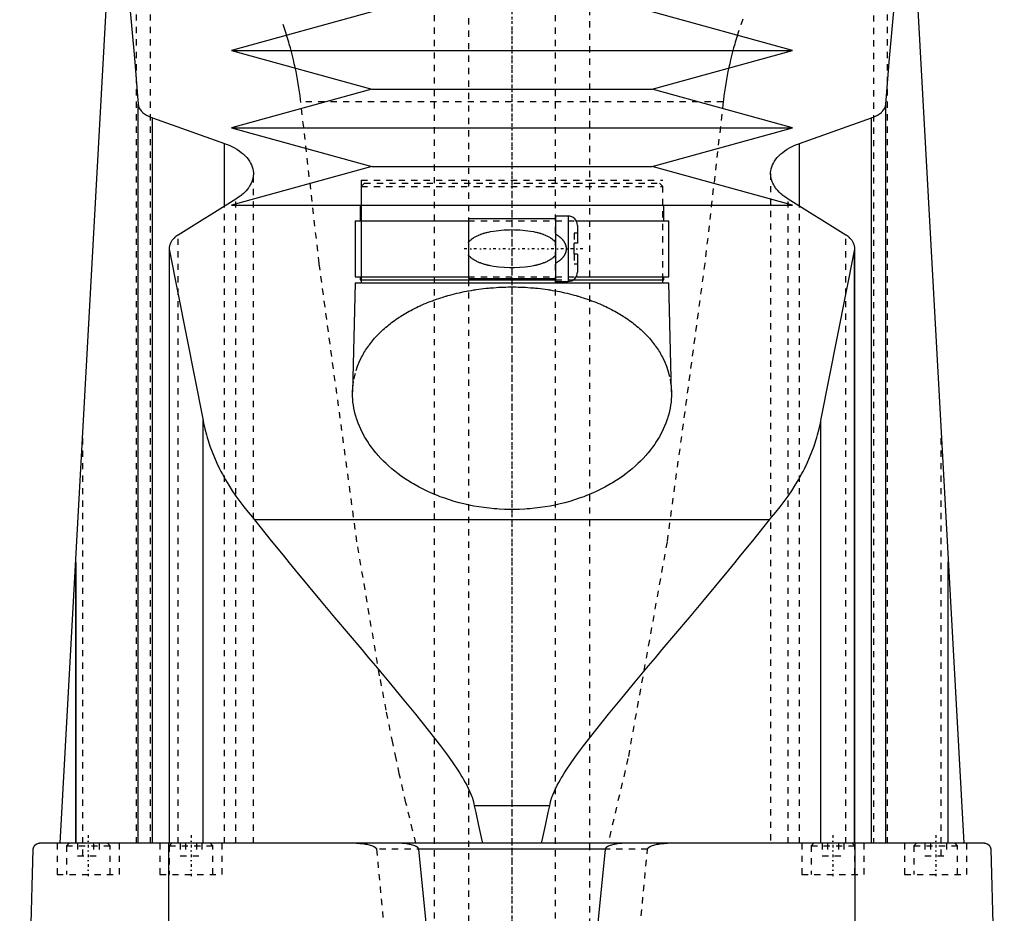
# Model space of a CAD drawing. Extents: x -120 to 120, y -1 to 900.
# Tile 8 of 11: x -79 to 79, y 558 to 702. Entities that reach past the tile are written whole.
import ezdxf

# ---------------------------------------------------------------- set-up
doc = ezdxf.new("R2010")
doc.units = 0
doc.linetypes.add('CENTER', pattern=[1.5, 0.45, -0.5, 0.05, -0.5])
doc.linetypes.add('DASHED', pattern=[2, 1, -1])
for name, color, linetype in [('AM_0', 7, 'CONTINUOUS'), ('AM_3', 7, 'DASHED'), ('AM_7', 7, 'CENTER')]:
    doc.layers.add(name, color=color, linetype=linetype)

msp = doc.modelspace()

# ---------------------------------------------------------------- linework, layer by layer
at = {"layer": 'AM_0', "color": 7, "linetype": 'CONTINUOUS'}
for p, q in [((-72.48, 569.6), (-61.98, 760.16)), ((61.98, 760.16), (72.48, 569.6)), ((-22.5, 703), (-45, 696.8)), ((45, 696.8), (22.5, 703)), ((-45, 696.8), (-22.5, 690.6)), ((-45, 696.8), (45, 696.8)), ((22.5, 690.6), (45, 696.8)), ((-22.5, 690.6), (-45, 684.4)), ((-22.5, 690.6), (22.5, 690.6)), ((45, 684.4), (22.5, 690.6)), ((-60, 569.6), (-60, 688.17)), ((60, 569.6), (60, 688.17)), ((-57.68, 569.6), (-57.68, 685.98)), ((-57.68, 685.98), (-46.13, 681.89)), ((46.13, 681.89), (57.68, 685.98)), ((57.68, 569.6), (57.68, 685.98)), ((-45, 684.4), (-22.5, 678.2)), ((-45, 684.4), (45, 684.4)), ((22.5, 678.2), (45, 684.4)), ((-46.13, 671.85), (-46.13, 681.89)), ((46.13, 671.85), (46.13, 681.89)), ((-22.5, 678.2), (-45, 672)), ((-22.5, 678.2), (22.5, 678.2)), ((45, 672), (22.5, 678.2)), ((-44.32, 672.97), (-53.59, 667.2)), ((-45, 672), (45, 672)), ((-24.35, 672), (-24.35, 669.5)), ((24.35, 669.5), (24.35, 672)), ((53.59, 667.2), (44.32, 672.97)), ((9, 670.25), (7, 670.25)), ((7, 670.25), (7, 659.75)), ((9, 670.25), (9, 659.75)), ((-25.15, 669.5), (-25.15, 660.5)), ((-25.15, 669.5), (-7, 669.5)), ((7, 669.8), (-7, 669.8)), ((-7, 669.8), (-7, 660.2)), ((10.3, 669.5), (25.15, 669.5)), ((10.5, 668.75), (10.5, 665.9)), ((25.15, 660.5), (25.15, 669.5)), ((10, 664.1), (10, 665.9)), ((10.5, 665.9), (10, 665.9)), ((-55, 665.05), (-55, 569.6)), ((-54.96, 569.6), (-54.96, 664.64)), ((-54.96, 664.64), (-49.57, 637.45)), ((10.5, 664.1), (10, 664.1)), ((10.5, 664.1), (10.5, 661.25)), ((49.57, 637.45), (54.96, 664.64)), ((54.96, 569.6), (54.96, 664.64)), ((55, 569.6), (55, 665.05)), ((-25.15, 660.5), (-7, 660.5)), ((-24.35, 660.5), (-24.35, 660)), ((10.3, 660.5), (25.15, 660.5)), ((24.35, 660), (24.35, 660.5)), ((-25.18, 659.5), (-25.59, 642.04)), ((-25.18, 659.5), (25.18, 659.5)), ((-24.35, 660), (7, 660)), ((-24.18, 660), (-24.18, 659.5)), ((-7, 660.2), (7, 660.2)), ((7, 659.75), (9, 659.75)), ((9.83, 660), (24.35, 660)), ((24.18, 659.5), (24.18, 660)), ((25.59, 642.04), (25.18, 659.5)), ((-49.57, 569.6), (-49.57, 637.45)), ((49.57, 569.6), (49.57, 637.45)), ((41.3, 621.52), (-41.3, 621.52)), ((-70, 569.6), (-70, 614.75)), ((-70, 614.67), (-70, 569.6)), ((70, 569.6), (70, 614.75)), ((70, 569.6), (70, 614.67)), ((6.05, 575.62), (-6.05, 575.62)), ((75.83, 569.6), (-75.83, 569.6)), ((-55.06, 487.5), (-55.06, 569.6)), ((55.06, 487.5), (55.06, 569.6)), ((-79, 487.5), (-76.83, 568.63)), ((14.95, 568.63), (-14.95, 568.63)), ((76.83, 568.63), (79, 487.5))]:
    msp.add_line(p, q, dxfattribs=at)
for points in [[(-63.73, 728.44, 0), (-63.09, 722.45, 0), (-61.84, 709.58, 0), (-60.6, 695.59, 0), (-60, 688.17, 0)], [(60, 688.17, 0), (60.6, 695.59, 0), (61.84, 709.58, 0), (63.09, 722.45, 0), (63.73, 728.44, 0)], [(-60, 688.17, 0), (-59.99, 688.1, 0), (-59.96, 687.97, 0), (-59.93, 687.83, 0), (-59.9, 687.76, 0), (-59.88, 687.69, 0), (-59.81, 687.55, 0), (-59.73, 687.41, 0), (-59.64, 687.27, 0), (-59.53, 687.14, 0), (-59.41, 687.01, 0), (-59.34, 686.94, 0), (-59.28, 686.88, 0), (-59.13, 686.75, 0), (-58.97, 686.63, 0), (-58.81, 686.52, 0), (-58.63, 686.41, 0), (-58.44, 686.31, 0), (-58.34, 686.26, 0), (-58.24, 686.21, 0), (-58.03, 686.12, 0), (-57.8, 686.03, 0), (-57.68, 685.98, 0)], [(57.68, 685.98, 0), (57.8, 686.03, 0), (58.03, 686.12, 0), (58.24, 686.21, 0), (58.34, 686.26, 0), (58.44, 686.31, 0), (58.63, 686.41, 0), (58.81, 686.52, 0), (58.97, 686.63, 0), (59.13, 686.75, 0), (59.28, 686.88, 0), (59.34, 686.94, 0), (59.41, 687.01, 0), (59.53, 687.14, 0), (59.64, 687.27, 0), (59.73, 687.41, 0), (59.81, 687.55, 0), (59.88, 687.69, 0), (59.9, 687.76, 0), (59.93, 687.83, 0), (59.96, 687.97, 0), (59.99, 688.1, 0), (60, 688.17, 0)], [(-46.13, 681.89, 0), (-45.89, 681.8, 0), (-45.41, 681.6, 0), (-44.96, 681.4, 0), (-44.75, 681.29, 0), (-44.54, 681.18, 0), (-44.16, 680.95, 0), (-43.79, 680.72, 0), (-43.44, 680.46, 0), (-43.12, 680.2, 0), (-42.83, 679.92, 0), (-42.69, 679.78, 0), (-42.56, 679.64, 0), (-42.32, 679.35, 0), (-42.11, 679.05, 0), (-41.94, 678.74, 0), (-41.79, 678.44, 0), (-41.67, 678.13, 0), (-41.63, 677.97, 0), (-41.59, 677.82, 0), (-41.53, 677.51, 0), (-41.5, 677.21, 0), (-41.5, 677.06, 0)], [(41.5, 677.06, 0), (41.5, 677.21, 0), (41.53, 677.51, 0), (41.59, 677.82, 0), (41.63, 677.97, 0), (41.67, 678.13, 0), (41.79, 678.44, 0), (41.94, 678.74, 0), (42.11, 679.05, 0), (42.32, 679.35, 0), (42.56, 679.64, 0), (42.69, 679.78, 0), (42.83, 679.92, 0), (43.12, 680.2, 0), (43.44, 680.46, 0), (43.79, 680.72, 0), (44.16, 680.96, 0), (44.55, 681.18, 0), (44.75, 681.29, 0), (44.96, 681.4, 0), (45.41, 681.6, 0), (45.89, 681.8, 0), (46.13, 681.89, 0)], [(-41.5, 677.06, 0), (-41.5, 676.94, 0), (-41.52, 676.7, 0), (-41.55, 676.47, 0), (-41.58, 676.34, 0), (-41.6, 676.22, 0), (-41.67, 675.98, 0), (-41.76, 675.74, 0), (-41.86, 675.5, 0), (-41.99, 675.25, 0), (-42.13, 675.01, 0), (-42.21, 674.9, 0), (-42.29, 674.78, 0), (-42.47, 674.54, 0), (-42.67, 674.31, 0), (-42.88, 674.09, 0), (-43.11, 673.87, 0), (-43.35, 673.66, 0), (-43.48, 673.55, 0), (-43.61, 673.45, 0), (-43.89, 673.25, 0), (-44.17, 673.06, 0), (-44.32, 672.97, 0)], [(44.32, 672.97, 0), (44.17, 673.06, 0), (43.88, 673.25, 0), (43.61, 673.45, 0), (43.48, 673.56, 0), (43.35, 673.66, 0), (43.1, 673.87, 0), (42.88, 674.09, 0), (42.66, 674.32, 0), (42.47, 674.55, 0), (42.29, 674.78, 0), (42.21, 674.9, 0), (42.13, 675.02, 0), (41.99, 675.26, 0), (41.86, 675.5, 0), (41.76, 675.74, 0), (41.67, 675.98, 0), (41.6, 676.22, 0), (41.58, 676.35, 0), (41.55, 676.47, 0), (41.52, 676.7, 0), (41.5, 676.94, 0), (41.5, 677.06, 0)], [(-53.59, 667.2, 0), (-53.66, 667.15, 0), (-53.81, 667.05, 0), (-53.95, 666.94, 0), (-54.01, 666.89, 0), (-54.08, 666.84, 0), (-54.2, 666.72, 0), (-54.31, 666.61, 0), (-54.42, 666.49, 0), (-54.52, 666.37, 0), (-54.61, 666.25, 0), (-54.65, 666.19, 0), (-54.69, 666.13, 0), (-54.76, 666, 0), (-54.82, 665.87, 0), (-54.87, 665.75, 0), (-54.92, 665.62, 0), (-54.95, 665.49, 0), (-54.96, 665.43, 0), (-54.97, 665.36, 0), (-54.99, 665.24, 0), (-55, 665.11, 0), (-55, 665.05, 0)], [(55, 665.05, 0), (55, 665.11, 0), (54.99, 665.24, 0), (54.97, 665.36, 0), (54.96, 665.43, 0), (54.95, 665.49, 0), (54.92, 665.62, 0), (54.87, 665.75, 0), (54.82, 665.87, 0), (54.76, 666, 0), (54.69, 666.13, 0), (54.65, 666.19, 0), (54.61, 666.25, 0), (54.52, 666.37, 0), (54.42, 666.49, 0), (54.31, 666.61, 0), (54.2, 666.72, 0), (54.08, 666.84, 0), (54.01, 666.89, 0), (53.95, 666.94, 0), (53.81, 667.05, 0), (53.66, 667.15, 0), (53.59, 667.2, 0)], [(-55, 665.05, 0), (-55, 664.98, 0), (-54.99, 664.85, 0), (-54.97, 664.71, 0), (-54.96, 664.64, 0)], [(54.96, 664.64, 0), (54.97, 664.71, 0), (54.99, 664.85, 0), (55, 664.98, 0), (55, 665.05, 0)], [(25.59, 642.04, 0), (25.59, 641.81, 0), (25.59, 641.35, 0), (25.56, 640.87, 0), (25.54, 640.64, 0), (25.52, 640.4, 0), (25.46, 639.92, 0), (25.38, 639.43, 0), (25.28, 638.95, 0), (25.16, 638.46, 0), (25.02, 637.97, 0), (24.95, 637.73, 0), (24.87, 637.49, 0), (24.69, 637, 0), (24.49, 636.51, 0), (24.28, 636.02, 0), (24.04, 635.54, 0), (23.78, 635.06, 0), (23.65, 634.82, 0), (23.51, 634.58, 0), (23.21, 634.1, 0), (22.9, 633.63, 0), (22.74, 633.4, 0), (22.57, 633.17, 0), (22.22, 632.71, 0), (21.85, 632.25, 0), (21.66, 632.03, 0), (21.46, 631.8, 0), (21.06, 631.36, 0), (20.63, 630.93, 0), (20.19, 630.51, 0), (19.74, 630.09, 0), (19.27, 629.68, 0), (19.03, 629.48, 0), (18.78, 629.28, 0), (18.28, 628.9, 0), (17.77, 628.52, 0), (17.24, 628.15, 0), (16.69, 627.79, 0), (16.12, 627.44, 0), (15.82, 627.26, 0), (15.52, 627.09, 0), (14.9, 626.75, 0), (14.26, 626.41, 0), (13.6, 626.09, 0), (12.93, 625.79, 0), (12.23, 625.49, 0), (11.87, 625.35, 0), (11.51, 625.21, 0), (10.78, 624.95, 0), (10.04, 624.7, 0), (9.28, 624.46, 0), (8.5, 624.25, 0), (7.72, 624.05, 0), (7.32, 623.96, 0), (6.93, 623.87, 0), (6.12, 623.71, 0), (5.31, 623.57, 0), (4.5, 623.45, 0), (3.68, 623.35, 0), (2.86, 623.27, 0), (2.45, 623.24, 0), (2.04, 623.21, 0), (1.22, 623.17, 0), (0.41, 623.15, 0), (0, 623.15, 0), (-0.41, 623.15, 0), (-1.22, 623.17, 0), (-2.04, 623.21, 0), (-2.45, 623.24, 0), (-2.86, 623.27, 0), (-3.68, 623.35, 0), (-4.5, 623.45, 0), (-5.31, 623.57, 0), (-6.12, 623.71, 0), (-6.93, 623.87, 0), (-7.32, 623.96, 0), (-7.72, 624.05, 0), (-8.5, 624.25, 0), (-9.28, 624.46, 0), (-10.04, 624.7, 0), (-10.78, 624.95, 0), (-11.51, 625.21, 0), (-11.87, 625.35, 0), (-12.23, 625.49, 0), (-12.93, 625.79, 0), (-13.6, 626.09, 0), (-14.26, 626.41, 0), (-14.9, 626.75, 0), (-15.52, 627.09, 0), (-15.82, 627.26, 0), (-16.12, 627.44, 0), (-16.69, 627.79, 0), (-17.24, 628.15, 0), (-17.77, 628.52, 0), (-18.28, 628.9, 0), (-18.78, 629.28, 0), (-19.03, 629.48, 0), (-19.27, 629.68, 0), (-19.74, 630.09, 0), (-20.19, 630.51, 0), (-20.63, 630.93, 0), (-21.06, 631.36, 0), (-21.46, 631.8, 0), (-21.66, 632.03, 0), (-21.85, 632.25, 0), (-22.22, 632.71, 0), (-22.57, 633.17, 0), (-22.74, 633.4, 0), (-22.9, 633.63, 0), (-23.21, 634.1, 0), (-23.51, 634.58, 0), (-23.65, 634.82, 0), (-23.78, 635.06, 0), (-24.04, 635.54, 0), (-24.28, 636.02, 0), (-24.49, 636.51, 0), (-24.69, 637, 0), (-24.87, 637.49, 0), (-24.95, 637.73, 0), (-25.02, 637.97, 0), (-25.16, 638.46, 0), (-25.28, 638.95, 0), (-25.38, 639.43, 0), (-25.46, 639.92, 0), (-25.52, 640.4, 0), (-25.54, 640.64, 0), (-25.56, 640.87, 0), (-25.59, 641.35, 0), (-25.59, 641.81, 0), (-25.59, 642.04, 0)], [(-49.57, 637.45, 0), (-49.48, 637, 0), (-49.28, 636.08, 0), (-49.04, 635.16, 0), (-48.91, 634.7, 0), (-48.77, 634.24, 0), (-48.47, 633.33, 0), (-48.13, 632.42, 0), (-47.76, 631.51, 0), (-47.36, 630.6, 0), (-46.93, 629.7, 0), (-46.7, 629.26, 0), (-46.46, 628.81, 0), (-45.97, 627.92, 0), (-45.44, 627.04, 0), (-44.89, 626.16, 0), (-44.3, 625.3, 0), (-43.68, 624.44, 0), (-43.36, 624.01, 0), (-43.04, 623.59, 0), (-42.36, 622.75, 0), (-41.66, 621.93, 0), (-41.3, 621.52, 0)], [(41.3, 621.52, 0), (41.66, 621.93, 0), (42.36, 622.75, 0), (43.04, 623.59, 0), (43.36, 624.01, 0), (43.68, 624.44, 0), (44.3, 625.3, 0), (44.89, 626.16, 0), (45.44, 627.04, 0), (45.97, 627.92, 0), (46.46, 628.81, 0), (46.7, 629.26, 0), (46.93, 629.7, 0), (47.36, 630.6, 0), (47.76, 631.51, 0), (48.13, 632.42, 0), (48.47, 633.33, 0), (48.77, 634.24, 0), (48.91, 634.7, 0), (49.04, 635.16, 0), (49.28, 636.08, 0), (49.48, 637, 0), (49.57, 637.45, 0)], [(-41.3, 621.52, 0), (-40.44, 620.42, 0), (-38.64, 618.15, 0), (-36.74, 615.81, 0), (-35.76, 614.61, 0), (-34.77, 613.4, 0), (-32.72, 610.92, 0), (-30.63, 608.41, 0), (-28.48, 605.85, 0), (-26.31, 603.27, 0), (-24.12, 600.67, 0), (-23.03, 599.37, 0), (-21.93, 598.07, 0), (-19.76, 595.48, 0), (-17.6, 592.89, 0), (-15.49, 590.32, 0), (-13.43, 587.76, 0), (-11.45, 585.21, 0), (-10.51, 583.94, 0), (-9.59, 582.67, 0), (-8.57, 581.15, 0), (-8.3, 580.72, 0), (-8.03, 580.27, 0), (-7.89, 580.05, 0), (-7.76, 579.83, 0), (-7.51, 579.37, 0), (-7.26, 578.91, 0), (-7.03, 578.44, 0), (-6.81, 577.96, 0), (-6.6, 577.47, 0), (-6.5, 577.22, 0), (-6.41, 576.97, 0), (-6.25, 576.44, 0), (-6.11, 575.9, 0), (-6.05, 575.62, 0)], [(6.05, 575.62, 0), (6.11, 575.9, 0), (6.25, 576.44, 0), (6.41, 576.97, 0), (6.5, 577.22, 0), (6.6, 577.47, 0), (6.81, 577.96, 0), (7.03, 578.44, 0), (7.26, 578.91, 0), (7.51, 579.37, 0), (7.76, 579.83, 0), (7.89, 580.05, 0), (8.03, 580.27, 0), (8.3, 580.72, 0), (8.57, 581.15, 0), (9.59, 582.67, 0), (10.51, 583.94, 0), (11.45, 585.21, 0), (13.43, 587.76, 0), (15.49, 590.32, 0), (17.6, 592.89, 0), (19.76, 595.48, 0), (21.93, 598.07, 0), (23.03, 599.37, 0), (24.12, 600.67, 0), (26.31, 603.27, 0), (28.48, 605.85, 0), (30.63, 608.41, 0), (32.72, 610.92, 0), (34.77, 613.4, 0), (35.76, 614.61, 0), (36.74, 615.81, 0), (38.64, 618.15, 0), (40.44, 620.42, 0), (41.3, 621.52, 0)], [(-6.05, 575.62, 0), (-5.83, 574.51, 0), (-5.4, 572.43, 0), (-4.97, 570.5, 0), (-4.76, 569.6, 0)], [(4.76, 569.6, 0), (4.97, 570.5, 0), (5.4, 572.43, 0), (5.83, 574.51, 0), (6.05, 575.62, 0)], [(-76.83, 568.63, 0), (-76.83, 568.63, 0), (-76.83, 568.63, 0), (-76.83, 568.63, 0), (-76.83, 568.63, 0), (-76.83, 568.63, 0), (-76.83, 568.63, 0), (-76.83, 568.63, 0), (-76.83, 568.63, 0), (-76.83, 568.64, 0), (-76.83, 568.64, 0), (-76.83, 568.64, 0), (-76.83, 568.65, 0), (-76.83, 568.65, 0), (-76.83, 568.65, 0), (-76.83, 568.66, 0), (-76.83, 568.66, 0), (-76.83, 568.66, 0), (-76.83, 568.66, 0), (-76.83, 568.66, 0), (-76.83, 568.67, 0), (-76.83, 568.67, 0), (-76.83, 568.67, 0), (-76.83, 568.68, 0), (-76.83, 568.68, 0), (-76.83, 568.68, 0), (-76.83, 568.68, 0), (-76.83, 568.68, 0), (-76.83, 568.69, 0), (-76.83, 568.69, 0), (-76.82, 568.71, 0), (-76.82, 568.72, 0), (-76.82, 568.73, 0), (-76.82, 568.74, 0), (-76.82, 568.75, 0), (-76.82, 568.75, 0), (-76.82, 568.76, 0), (-76.82, 568.76, 0), (-76.82, 568.77, 0), (-76.81, 568.8, 0), (-76.81, 568.82, 0), (-76.8, 568.83, 0), (-76.79, 568.87, 0), (-76.78, 568.9, 0), (-76.75, 568.98, 0), (-76.7, 569.09, 0), (-76.68, 569.13, 0), (-76.65, 569.17, 0), (-76.6, 569.24, 0), (-76.55, 569.3, 0), (-76.35, 569.45, 0), (-76, 569.59, 0), (-75.83, 569.6, 0)], [(-14.95, 568.63, 0), (-14.95, 568.63, 0), (-14.95, 568.63, 0), (-14.95, 568.64, 0), (-14.95, 568.64, 0), (-14.95, 568.64, 0), (-14.95, 568.65, 0), (-14.95, 568.65, 0), (-14.95, 568.66, 0), (-14.95, 568.67, 0), (-14.95, 568.67, 0), (-14.95, 568.67, 0), (-14.96, 568.68, 0), (-14.96, 568.68, 0), (-14.96, 568.69, 0), (-14.96, 568.69, 0), (-14.96, 568.7, 0), (-14.96, 568.7, 0), (-14.96, 568.71, 0), (-14.97, 568.71, 0), (-14.97, 568.71, 0), (-14.97, 568.72, 0), (-14.97, 568.72, 0), (-14.97, 568.72, 0), (-14.97, 568.73, 0), (-14.98, 568.73, 0), (-14.98, 568.74, 0), (-14.98, 568.74, 0), (-14.98, 568.74, 0), (-14.98, 568.75, 0), (-14.99, 568.75, 0), (-14.99, 568.76, 0), (-14.99, 568.76, 0), (-14.99, 568.77, 0), (-15, 568.77, 0), (-15, 568.77, 0), (-15, 568.78, 0), (-15.01, 568.79, 0), (-15.03, 568.82, 0), (-15.05, 568.84, 0), (-15.07, 568.87, 0), (-15.09, 568.88, 0), (-15.1, 568.89, 0), (-15.12, 568.91, 0), (-15.15, 568.93, 0), (-15.17, 568.95, 0), (-15.2, 568.97, 0), (-15.23, 568.99, 0), (-15.24, 569, 0), (-15.26, 569.01, 0), (-15.28, 569.03, 0), (-15.31, 569.04, 0), (-15.33, 569.05, 0), (-15.34, 569.06, 0), (-15.37, 569.08, 0), (-15.4, 569.09, 0), (-15.41, 569.1, 0), (-15.43, 569.11, 0), (-15.46, 569.12, 0), (-15.49, 569.13, 0), (-15.59, 569.18, 0), (-15.76, 569.24, 0), (-15.94, 569.3, 0), (-16.13, 569.36, 0), (-16.32, 569.4, 0), (-16.41, 569.42, 0), (-16.51, 569.44, 0), (-16.71, 569.48, 0), (-16.9, 569.51, 0), (-17.1, 569.54, 0), (-17.29, 569.56, 0), (-17.49, 569.57, 0), (-17.58, 569.58, 0), (-17.68, 569.59, 0), (-17.87, 569.6, 0), (-18.05, 569.6, 0), (-18.15, 569.6, 0)], [(18.15, 569.6, 0), (18.05, 569.6, 0), (17.87, 569.6, 0), (17.68, 569.59, 0), (17.58, 569.58, 0), (17.49, 569.57, 0), (17.29, 569.56, 0), (17.1, 569.54, 0), (16.9, 569.51, 0), (16.71, 569.48, 0), (16.51, 569.44, 0), (16.41, 569.42, 0), (16.32, 569.4, 0), (16.13, 569.36, 0), (15.94, 569.3, 0), (15.76, 569.24, 0), (15.59, 569.18, 0), (15.49, 569.13, 0), (15.46, 569.12, 0), (15.43, 569.11, 0), (15.41, 569.1, 0), (15.4, 569.09, 0), (15.37, 569.08, 0), (15.34, 569.06, 0), (15.33, 569.05, 0), (15.31, 569.04, 0), (15.28, 569.03, 0), (15.26, 569.01, 0), (15.24, 569, 0), (15.23, 568.99, 0), (15.2, 568.97, 0), (15.17, 568.95, 0), (15.15, 568.93, 0), (15.12, 568.91, 0), (15.1, 568.89, 0), (15.09, 568.88, 0), (15.07, 568.87, 0), (15.05, 568.84, 0), (15.03, 568.82, 0), (15.01, 568.79, 0), (15, 568.78, 0), (15, 568.77, 0), (15, 568.77, 0), (14.99, 568.77, 0), (14.99, 568.76, 0), (14.99, 568.76, 0), (14.99, 568.75, 0), (14.98, 568.75, 0), (14.98, 568.74, 0), (14.98, 568.74, 0), (14.98, 568.74, 0), (14.98, 568.73, 0), (14.97, 568.73, 0), (14.97, 568.72, 0), (14.97, 568.72, 0), (14.97, 568.72, 0), (14.97, 568.71, 0), (14.97, 568.71, 0), (14.96, 568.71, 0), (14.96, 568.7, 0), (14.96, 568.7, 0), (14.96, 568.69, 0), (14.96, 568.69, 0), (14.96, 568.68, 0), (14.96, 568.68, 0), (14.95, 568.67, 0), (14.95, 568.67, 0), (14.95, 568.67, 0), (14.95, 568.66, 0), (14.95, 568.65, 0), (14.95, 568.65, 0), (14.95, 568.64, 0), (14.95, 568.64, 0), (14.95, 568.64, 0), (14.95, 568.63, 0), (14.95, 568.63, 0), (14.95, 568.63, 0)], [(75.83, 569.6, 0), (76, 569.59, 0), (76.35, 569.45, 0), (76.55, 569.3, 0), (76.6, 569.24, 0), (76.65, 569.17, 0), (76.68, 569.13, 0), (76.7, 569.09, 0), (76.75, 568.98, 0), (76.78, 568.9, 0), (76.79, 568.87, 0), (76.8, 568.83, 0), (76.81, 568.82, 0), (76.81, 568.8, 0), (76.82, 568.77, 0), (76.82, 568.76, 0), (76.82, 568.76, 0), (76.82, 568.75, 0), (76.82, 568.75, 0), (76.82, 568.74, 0), (76.82, 568.73, 0), (76.82, 568.72, 0), (76.82, 568.71, 0), (76.83, 568.69, 0), (76.83, 568.69, 0), (76.83, 568.68, 0), (76.83, 568.68, 0), (76.83, 568.68, 0), (76.83, 568.68, 0), (76.83, 568.68, 0), (76.83, 568.67, 0), (76.83, 568.67, 0), (76.83, 568.67, 0), (76.83, 568.66, 0), (76.83, 568.66, 0), (76.83, 568.66, 0), (76.83, 568.66, 0), (76.83, 568.66, 0), (76.83, 568.65, 0), (76.83, 568.65, 0), (76.83, 568.65, 0), (76.83, 568.64, 0), (76.83, 568.64, 0), (76.83, 568.64, 0), (76.83, 568.63, 0), (76.83, 568.63, 0), (76.83, 568.63, 0), (76.83, 568.63, 0), (76.83, 568.63, 0), (76.83, 568.63, 0), (76.83, 568.63, 0), (76.83, 568.63, 0), (76.83, 568.63, 0)], [(-12.5, 543.94, 0), (-14.95, 568.63, 0)], [(14.95, 568.63, 0), (12.5, 543.94, 0)]]:
    msp.add_polyline3d(points, dxfattribs=at)
for centre, start, end in [((9, 668.75), 0, 90), ((9, 661.25), 270, 0)]:
    msp.add_arc(centre, 1.5, start, end, dxfattribs=at)
at = {"layer": 'AM_3', "color": 6, "linetype": 'DASHED'}
for p, q in [((-7, 874), (-7, 355.5)), ((7, 355.5), (7, 874)), ((-12.5, 858.5), (-12.5, 396.5)), ((12.5, 396.5), (12.5, 858.5)), ((-58, 569.6), (-58, 768.44)), ((58, 768.44), (58, 569.6)), ((-60.27, 569.6), (-60.27, 765.71)), ((60.27, 569.6), (60.27, 765.71)), ((33.89, 688.56), (-33.89, 688.56)), ((-41.5, 569.6), (-41.5, 677.06)), ((41.5, 677.06), (41.5, 569.6)), ((-24.18, 676), (-24.18, 660)), ((-24.18, 676), (24.18, 676)), ((-23.68, 675.5), (-24.18, 675)), ((-24.18, 675), (-24.18, 660)), ((-24.18, 675), (24.18, 675)), ((-23.68, 675.5), (23.68, 675.5)), ((24.18, 675), (23.68, 675.5)), ((24.18, 660), (24.18, 676)), ((24.18, 660), (24.18, 675)), ((-46.13, 569.6), (-46.13, 671.85)), ((-44.32, 569.6), (-44.32, 672.97)), ((44.32, 569.6), (44.32, 672.97)), ((46.13, 569.6), (46.13, 671.85)), ((-7, 669.5), (10.3, 669.5)), ((-53.59, 569.6), (-53.59, 667.2)), ((10, 667.5), (10, 665.9)), ((10.5, 667.5), (10, 667.5)), ((53.59, 569.6), (53.59, 667.2)), ((10, 664.1), (10, 662.5)), ((10.5, 662.5), (10, 662.5)), ((-7, 660.5), (10.3, 660.5)), ((7, 660), (9.83, 660)), ((-68.87, 567.6), (-68.87, 635.23)), ((68.87, 567.6), (68.87, 635.23)), ((-70, 569.6), (-70, 614.71)), ((-70, 614.67), (-70, 614.71)), ((70, 614.71), (70, 614.67)), ((70, 569.6), (70, 614.71)), ((-73, 569.6), (-73, 564.6)), ((-71.1, 569.6), (-71.5, 569.2)), ((-71.5, 569.2), (-71.5, 564.6)), ((-71.5, 569.2), (-64.5, 569.2)), ((-69.73, 569.6), (-69.73, 567.6)), ((-67.13, 569.6), (-67.13, 567.6)), ((-66.27, 569.6), (-66.27, 567.6)), ((-64.5, 569.2), (-64.9, 569.6)), ((-64.5, 564.6), (-64.5, 569.2)), ((-63, 564.6), (-63, 569.6)), ((-56.5, 569.6), (-56.5, 564.6)), ((-54.6, 569.6), (-55, 569.2)), ((-55, 569.2), (-55, 564.6)), ((-55, 569.2), (-48, 569.2)), ((-53.23, 569.6), (-53.23, 567.6)), ((-52.37, 569.6), (-52.37, 567.6)), ((-50.63, 569.6), (-50.63, 567.6)), ((-49.77, 569.6), (-49.77, 567.6)), ((-48, 569.2), (-48.4, 569.6)), ((-48, 564.6), (-48, 569.2)), ((-46.5, 564.6), (-46.5, 569.6)), ((46.5, 569.6), (46.5, 564.6)), ((48.4, 569.6), (48, 569.2)), ((48, 569.2), (48, 564.6)), ((48, 569.2), (55, 569.2)), ((49.77, 569.6), (49.77, 567.6)), ((50.63, 569.6), (50.63, 567.6)), ((52.37, 569.6), (52.37, 567.6)), ((53.23, 569.6), (53.23, 567.6)), ((55, 569.2), (54.6, 569.6)), ((55, 564.6), (55, 569.2)), ((56.5, 564.6), (56.5, 569.6)), ((63, 569.6), (63, 564.6)), ((64.9, 569.6), (64.5, 569.2)), ((64.5, 569.2), (64.5, 564.6)), ((64.5, 569.2), (71.5, 569.2)), ((66.27, 569.6), (66.27, 567.6)), ((67.13, 569.6), (67.13, 567.6)), ((69.73, 569.6), (69.73, 567.6)), ((71.5, 569.2), (71.1, 569.6)), ((71.5, 564.6), (71.5, 569.2)), ((73, 564.6), (73, 569.6)), ((-69.73, 567.6), (-66.27, 567.6)), ((-53.23, 567.6), (-49.77, 567.6)), ((21.74, 568.63), (-21.74, 568.63)), ((49.77, 567.6), (53.23, 567.6)), ((66.27, 567.6), (69.73, 567.6)), ((-73, 564.6), (-63, 564.6)), ((-56.5, 564.6), (-46.5, 564.6)), ((46.5, 564.6), (56.5, 564.6)), ((63, 564.6), (73, 564.6))]:
    msp.add_line(p, q, dxfattribs=at)
for points in [[(-33.89, 688.56, 0), (-33.92, 688.89, 0), (-34, 689.54, 0), (-34.09, 690.19, 0), (-34.14, 690.52, 0), (-34.19, 690.84, 0), (-34.29, 691.49, 0), (-34.4, 692.13, 0), (-34.52, 692.78, 0), (-34.65, 693.42, 0), (-34.79, 694.06, 0), (-34.86, 694.37, 0), (-34.93, 694.69, 0), (-35.08, 695.33, 0), (-35.23, 695.96, 0), (-35.4, 696.59, 0), (-35.57, 697.21, 0), (-35.74, 697.84, 0), (-35.83, 698.15, 0), (-35.93, 698.46, 0), (-36.12, 699.09, 0), (-36.31, 699.71, 0), (-36.41, 700.01, 0), (-37.04, 701.86, 0)], [(37.04, 701.86, 0), (36.41, 700.01, 0), (36.31, 699.71, 0), (36.12, 699.09, 0), (35.93, 698.46, 0), (35.83, 698.15, 0), (35.74, 697.84, 0), (35.57, 697.21, 0), (35.4, 696.59, 0), (35.23, 695.96, 0), (35.08, 695.33, 0), (34.93, 694.69, 0), (34.86, 694.37, 0), (34.79, 694.06, 0), (34.65, 693.42, 0), (34.52, 692.78, 0), (34.4, 692.13, 0), (34.29, 691.49, 0), (34.19, 690.84, 0), (34.14, 690.52, 0), (34.09, 690.19, 0), (34, 689.54, 0), (33.92, 688.89, 0), (33.89, 688.56, 0)], [(-15.41, 569.6, 0), (-15.95, 571.69, 0), (-17.01, 576.08, 0), (-18.08, 580.76, 0), (-18.61, 583.2, 0), (-19.13, 585.71, 0), (-20.19, 590.95, 0), (-21.24, 596.47, 0), (-24.88, 617.98, 0), (-30.94, 662.64, 0), (-33.89, 688.56, 0)], [(33.89, 688.56, 0), (30.94, 662.64, 0), (24.88, 617.98, 0), (18.61, 583.2, 0), (15.41, 569.6, 0)], [(-7, 666, 0), (-6.96, 666.06, 0), (-6.87, 666.17, 0), (-6.77, 666.27, 0), (-6.72, 666.32, 0), (-6.68, 666.36, 0), (-6.58, 666.45, 0), (-6.47, 666.54, 0), (-6.37, 666.62, 0), (-6.26, 666.69, 0), (-6.15, 666.76, 0), (-6.1, 666.8, 0), (-6.04, 666.83, 0), (-5.93, 666.9, 0), (-5.81, 666.96, 0), (-5.69, 667.02, 0), (-5.57, 667.08, 0), (-5.45, 667.14, 0), (-5.39, 667.16, 0), (-5.33, 667.19, 0), (-5.2, 667.24, 0), (-5.08, 667.29, 0), (-5.02, 667.31, 0), (-4.95, 667.34, 0), (-4.82, 667.38, 0), (-4.69, 667.43, 0), (-4.63, 667.45, 0), (-4.56, 667.47, 0), (-4.43, 667.51, 0), (-4.3, 667.55, 0), (-4.16, 667.58, 0), (-4.02, 667.62, 0), (-3.89, 667.65, 0), (-3.82, 667.67, 0), (-3.75, 667.68, 0), (-3.61, 667.71, 0), (-3.47, 667.74, 0), (-2.98, 667.83, 0), (-2.12, 667.95, 0), (-1.26, 668.02, 0), (-0.42, 668.05, 0), (0, 668.06, 0), (0.42, 668.05, 0), (1.26, 668.02, 0), (2.12, 667.95, 0), (2.98, 667.83, 0), (3.47, 667.74, 0), (3.61, 667.71, 0), (3.75, 667.68, 0), (3.82, 667.67, 0), (3.89, 667.65, 0), (4.02, 667.62, 0), (4.16, 667.58, 0), (4.3, 667.55, 0), (4.43, 667.51, 0), (4.56, 667.47, 0), (4.63, 667.45, 0), (4.69, 667.43, 0), (4.82, 667.38, 0), (4.95, 667.34, 0), (5.02, 667.31, 0), (5.08, 667.29, 0), (5.2, 667.24, 0), (5.33, 667.19, 0), (5.39, 667.16, 0), (5.45, 667.14, 0), (5.57, 667.08, 0), (5.69, 667.02, 0), (5.81, 666.96, 0), (5.93, 666.9, 0), (6.04, 666.83, 0), (6.1, 666.8, 0), (6.15, 666.76, 0), (6.26, 666.69, 0), (6.37, 666.62, 0), (6.47, 666.54, 0), (6.58, 666.45, 0), (6.68, 666.36, 0), (6.72, 666.32, 0), (6.77, 666.27, 0), (6.87, 666.17, 0), (6.96, 666.06, 0), (7, 666, 0)], [(7, 667.35, 0), (7.15, 667.26, 0), (7.31, 667.16, 0), (7.36, 667.12, 0), (7.41, 667.09, 0), (7.43, 667.07, 0), (7.45, 667.06, 0), (7.5, 667.02, 0), (7.54, 666.99, 0), (7.59, 666.96, 0), (7.63, 666.92, 0), (7.68, 666.88, 0), (7.7, 666.87, 0), (7.72, 666.85, 0), (7.76, 666.81, 0), (7.8, 666.77, 0), (7.82, 666.76, 0), (7.84, 666.74, 0), (7.88, 666.7, 0), (7.92, 666.66, 0), (7.94, 666.64, 0), (7.96, 666.62, 0), (8, 666.58, 0), (8.04, 666.54, 0), (8.07, 666.5, 0), (8.11, 666.46, 0), (8.14, 666.42, 0), (8.16, 666.4, 0), (8.18, 666.38, 0), (8.21, 666.33, 0), (8.24, 666.29, 0), (8.27, 666.25, 0), (8.3, 666.2, 0), (8.33, 666.16, 0), (8.35, 666.13, 0), (8.36, 666.11, 0), (8.39, 666.06, 0), (8.42, 666.01, 0), (8.45, 665.96, 0), (8.47, 665.91, 0), (8.5, 665.86, 0), (8.51, 665.83, 0), (8.52, 665.8, 0), (8.54, 665.75, 0), (8.57, 665.7, 0), (8.58, 665.64, 0), (8.6, 665.59, 0), (8.62, 665.53, 0), (8.63, 665.5, 0), (8.63, 665.48, 0), (8.65, 665.42, 0), (8.66, 665.36, 0), (8.67, 665.31, 0), (8.68, 665.25, 0), (8.68, 665.19, 0), (8.69, 665.17, 0), (8.69, 665.14, 0), (8.69, 665.08, 0), (8.69, 665.03, 0), (8.69, 665, 0), (8.69, 664.97, 0), (8.69, 664.92, 0), (8.69, 664.86, 0), (8.69, 664.83, 0), (8.68, 664.81, 0), (8.68, 664.75, 0), (8.67, 664.69, 0), (8.66, 664.64, 0), (8.65, 664.58, 0), (8.63, 664.52, 0), (8.63, 664.5, 0), (8.62, 664.47, 0), (8.6, 664.41, 0), (8.58, 664.36, 0), (8.57, 664.3, 0), (8.54, 664.25, 0), (8.52, 664.2, 0), (8.51, 664.17, 0), (8.5, 664.14, 0), (8.47, 664.09, 0), (8.45, 664.04, 0), (8.42, 663.99, 0), (8.39, 663.94, 0), (8.36, 663.89, 0), (8.35, 663.87, 0), (8.33, 663.84, 0), (8.3, 663.8, 0), (8.27, 663.75, 0), (8.24, 663.71, 0), (8.21, 663.67, 0), (8.18, 663.62, 0), (8.16, 663.6, 0), (8.14, 663.58, 0), (8.11, 663.54, 0), (8.07, 663.5, 0), (8.04, 663.46, 0), (8, 663.42, 0), (7.96, 663.38, 0), (7.94, 663.36, 0), (7.92, 663.34, 0), (7.88, 663.3, 0), (7.84, 663.26, 0), (7.82, 663.24, 0), (7.8, 663.23, 0), (7.76, 663.19, 0), (7.72, 663.15, 0), (7.7, 663.13, 0), (7.68, 663.12, 0), (7.63, 663.08, 0), (7.59, 663.04, 0), (7.54, 663.01, 0), (7.5, 662.98, 0), (7.45, 662.94, 0), (7.43, 662.93, 0), (7.41, 662.91, 0), (7.36, 662.88, 0), (7.31, 662.84, 0), (7.15, 662.74, 0), (7, 662.65, 0)], [(7, 664, 0), (6.96, 663.94, 0), (6.87, 663.83, 0), (6.77, 663.73, 0), (6.72, 663.68, 0), (6.68, 663.64, 0), (6.58, 663.55, 0), (6.47, 663.46, 0), (6.37, 663.38, 0), (6.26, 663.31, 0), (6.15, 663.24, 0), (6.1, 663.2, 0), (6.04, 663.17, 0), (5.93, 663.1, 0), (5.81, 663.04, 0), (5.69, 662.98, 0), (5.57, 662.92, 0), (5.45, 662.86, 0), (5.39, 662.84, 0), (5.33, 662.81, 0), (5.2, 662.76, 0), (5.08, 662.71, 0), (5.02, 662.69, 0), (4.95, 662.66, 0), (4.82, 662.62, 0), (4.69, 662.57, 0), (4.63, 662.55, 0), (4.56, 662.53, 0), (4.43, 662.49, 0), (4.3, 662.45, 0), (4.16, 662.42, 0), (4.02, 662.38, 0), (3.89, 662.35, 0), (3.82, 662.33, 0), (3.75, 662.32, 0), (3.61, 662.29, 0), (3.47, 662.26, 0), (2.98, 662.17, 0), (2.12, 662.05, 0), (1.26, 661.98, 0), (0.42, 661.95, 0), (0, 661.94, 0), (-0.42, 661.95, 0), (-1.26, 661.98, 0), (-2.12, 662.05, 0), (-2.98, 662.17, 0), (-3.47, 662.26, 0), (-3.61, 662.29, 0), (-3.75, 662.32, 0), (-3.82, 662.33, 0), (-3.89, 662.35, 0), (-4.02, 662.38, 0), (-4.16, 662.42, 0), (-4.3, 662.45, 0), (-4.43, 662.49, 0), (-4.56, 662.53, 0), (-4.63, 662.55, 0), (-4.69, 662.57, 0), (-4.82, 662.62, 0), (-4.95, 662.66, 0), (-5.02, 662.69, 0), (-5.08, 662.71, 0), (-5.2, 662.76, 0), (-5.33, 662.81, 0), (-5.39, 662.84, 0), (-5.45, 662.86, 0), (-5.57, 662.92, 0), (-5.69, 662.98, 0), (-5.81, 663.04, 0), (-5.93, 663.1, 0), (-6.04, 663.17, 0), (-6.1, 663.2, 0), (-6.15, 663.24, 0), (-6.26, 663.31, 0), (-6.37, 663.38, 0), (-6.47, 663.46, 0), (-6.58, 663.55, 0), (-6.68, 663.64, 0), (-6.72, 663.68, 0), (-6.77, 663.73, 0), (-6.87, 663.83, 0), (-6.96, 663.94, 0), (-7, 664, 0)], [(-25.59, 642.04, 0), (-25.56, 642.72, 0), (-25.37, 644.08, 0), (-25.03, 645.45, 0), (-24.79, 646.14, 0), (-24.51, 646.82, 0), (-24.13, 647.61, 0), (-24.01, 647.83, 0), (-23.89, 648.05, 0), (-23.83, 648.16, 0), (-23.76, 648.28, 0), (-23.63, 648.5, 0), (-23.49, 648.72, 0), (-23.35, 648.93, 0), (-23.2, 649.15, 0), (-23.05, 649.37, 0), (-22.97, 649.47, 0), (-22.89, 649.58, 0), (-22.73, 649.79, 0), (-22.56, 650.01, 0), (-22.39, 650.22, 0), (-22.22, 650.42, 0), (-22.04, 650.63, 0), (-21.95, 650.73, 0), (-21.85, 650.84, 0), (-21.67, 651.04, 0), (-21.47, 651.24, 0), (-21.28, 651.44, 0), (-21.07, 651.64, 0), (-20.87, 651.83, 0), (-20.76, 651.93, 0), (-20.66, 652.03, 0), (-20.44, 652.22, 0), (-20.23, 652.41, 0), (-20, 652.59, 0), (-19.78, 652.78, 0), (-19.55, 652.96, 0), (-19.43, 653.05, 0), (-19.31, 653.14, 0), (-19.08, 653.32, 0), (-18.83, 653.49, 0), (-18.71, 653.58, 0), (-18.59, 653.67, 0), (-18.34, 653.84, 0), (-18.09, 654, 0), (-17.96, 654.09, 0), (-17.83, 654.17, 0), (-17.58, 654.33, 0), (-17.32, 654.49, 0), (-17.05, 654.65, 0), (-16.78, 654.8, 0), (-16.5, 654.96, 0), (-16.36, 655.04, 0), (-16.22, 655.11, 0), (-15.94, 655.26, 0), (-15.64, 655.41, 0), (-15.35, 655.56, 0), (-15.04, 655.71, 0), (-14.73, 655.85, 0), (-14.58, 655.92, 0), (-14.42, 655.99, 0), (-14.1, 656.13, 0), (-13.78, 656.27, 0), (-13.45, 656.4, 0), (-13.12, 656.53, 0), (-12.78, 656.66, 0), (-12.61, 656.72, 0), (-12.44, 656.78, 0), (-12.1, 656.91, 0), (-11.75, 657.02, 0), (-11.4, 657.14, 0), (-11.04, 657.25, 0), (-10.68, 657.36, 0), (-10.5, 657.41, 0), (-10.32, 657.47, 0), (-9.95, 657.57, 0), (-9.58, 657.67, 0), (-9.21, 657.76, 0), (-8.83, 657.85, 0), (-8.45, 657.94, 0), (-8.26, 657.98, 0), (-8.07, 658.03, 0), (-7.68, 658.11, 0), (-7.3, 658.18, 0), (-7.1, 658.22, 0), (-6.91, 658.25, 0), (-6.52, 658.32, 0), (-6.13, 658.39, 0), (-5.93, 658.42, 0), (-5.74, 658.45, 0), (-5.34, 658.5, 0), (-4.95, 658.55, 0), (-4.55, 658.6, 0), (-4.15, 658.65, 0), (-3.76, 658.69, 0), (-3.56, 658.7, 0), (-3.36, 658.72, 0), (-2.96, 658.75, 0), (-2.56, 658.78, 0), (-2.17, 658.81, 0), (-1.77, 658.82, 0), (-1.37, 658.84, 0), (-1.18, 658.85, 0), (-0.98, 658.85, 0), (-0.59, 658.86, 0), (-0.2, 658.86, 0), (0, 658.86, 0)], [(0, 658.86, 0), (0.2, 658.86, 0), (0.59, 658.86, 0), (0.98, 658.85, 0), (1.18, 658.85, 0), (1.37, 658.84, 0), (1.77, 658.82, 0), (2.17, 658.81, 0), (2.56, 658.78, 0), (2.96, 658.75, 0), (3.36, 658.72, 0), (3.56, 658.7, 0), (3.76, 658.69, 0), (4.15, 658.65, 0), (4.55, 658.6, 0), (4.95, 658.55, 0), (5.34, 658.5, 0), (5.74, 658.45, 0), (5.93, 658.42, 0), (6.13, 658.39, 0), (6.52, 658.32, 0), (6.91, 658.25, 0), (7.1, 658.22, 0), (7.3, 658.18, 0), (7.68, 658.11, 0), (8.07, 658.03, 0), (8.26, 657.98, 0), (8.45, 657.94, 0), (8.83, 657.85, 0), (9.21, 657.76, 0), (9.58, 657.67, 0), (9.95, 657.57, 0), (10.32, 657.47, 0), (10.5, 657.41, 0), (10.68, 657.36, 0), (11.04, 657.25, 0), (11.4, 657.14, 0), (11.75, 657.02, 0), (12.1, 656.91, 0), (12.44, 656.78, 0), (12.61, 656.72, 0), (12.78, 656.66, 0), (13.12, 656.53, 0), (13.45, 656.4, 0), (13.78, 656.27, 0), (14.1, 656.13, 0), (14.42, 655.99, 0), (14.58, 655.92, 0), (14.73, 655.85, 0), (15.04, 655.71, 0), (15.35, 655.56, 0), (15.64, 655.41, 0), (15.94, 655.26, 0), (16.22, 655.11, 0), (16.36, 655.04, 0), (16.5, 654.96, 0), (16.78, 654.8, 0), (17.05, 654.65, 0), (17.32, 654.49, 0), (17.58, 654.33, 0), (17.83, 654.17, 0), (17.96, 654.09, 0), (18.09, 654, 0), (18.34, 653.84, 0), (18.59, 653.67, 0), (18.71, 653.58, 0), (18.83, 653.49, 0), (19.08, 653.32, 0), (19.31, 653.14, 0), (19.43, 653.05, 0), (19.55, 652.96, 0), (19.78, 652.78, 0), (20, 652.59, 0), (20.23, 652.41, 0), (20.44, 652.22, 0), (20.66, 652.03, 0), (20.76, 651.93, 0), (20.87, 651.83, 0), (21.07, 651.64, 0), (21.28, 651.44, 0), (21.47, 651.24, 0), (21.67, 651.04, 0), (21.85, 650.84, 0), (21.95, 650.73, 0), (22.04, 650.63, 0), (22.22, 650.42, 0), (22.39, 650.22, 0), (22.56, 650.01, 0), (22.73, 649.79, 0), (22.89, 649.58, 0), (22.97, 649.47, 0), (23.05, 649.37, 0), (23.2, 649.15, 0), (23.35, 648.93, 0), (23.49, 648.72, 0), (23.63, 648.5, 0), (23.76, 648.28, 0), (23.83, 648.16, 0), (23.89, 648.05, 0), (24.01, 647.83, 0), (24.13, 647.61, 0), (24.51, 646.82, 0), (24.79, 646.14, 0), (25.03, 645.45, 0), (25.37, 644.08, 0), (25.56, 642.72, 0), (25.59, 642.04, 0)], [(-24.97, 569.6, 0), (-24.88, 569.6, 0), (-24.69, 569.6, 0), (-24.5, 569.59, 0), (-24.4, 569.58, 0), (-24.3, 569.58, 0), (-24.11, 569.56, 0), (-23.91, 569.54, 0), (-23.71, 569.51, 0), (-23.51, 569.48, 0), (-23.32, 569.45, 0), (-23.22, 569.43, 0), (-23.12, 569.41, 0), (-22.93, 569.36, 0), (-22.74, 569.31, 0), (-22.56, 569.25, 0), (-22.38, 569.18, 0), (-22.28, 569.14, 0), (-22.26, 569.13, 0), (-22.23, 569.11, 0), (-22.21, 569.1, 0), (-22.2, 569.1, 0), (-22.17, 569.08, 0), (-22.14, 569.07, 0), (-22.12, 569.06, 0), (-22.11, 569.05, 0), (-22.08, 569.03, 0), (-22.05, 569.01, 0), (-22.04, 569.01, 0), (-22.02, 569, 0), (-22, 568.98, 0), (-21.97, 568.96, 0), (-21.94, 568.94, 0), (-21.92, 568.92, 0), (-21.89, 568.89, 0), (-21.88, 568.88, 0), (-21.87, 568.87, 0), (-21.85, 568.85, 0), (-21.83, 568.82, 0), (-21.81, 568.8, 0), (-21.8, 568.78, 0), (-21.79, 568.78, 0), (-21.79, 568.77, 0), (-21.79, 568.77, 0), (-21.79, 568.77, 0), (-21.78, 568.76, 0), (-21.78, 568.76, 0), (-21.78, 568.75, 0), (-21.78, 568.75, 0), (-21.77, 568.74, 0), (-21.77, 568.74, 0), (-21.77, 568.74, 0), (-21.77, 568.73, 0), (-21.77, 568.73, 0), (-21.77, 568.72, 0), (-21.76, 568.72, 0), (-21.76, 568.71, 0), (-21.76, 568.71, 0), (-21.76, 568.71, 0), (-21.76, 568.7, 0), (-21.76, 568.7, 0), (-21.75, 568.69, 0), (-21.75, 568.69, 0), (-21.75, 568.68, 0), (-21.75, 568.68, 0), (-21.75, 568.67, 0), (-21.75, 568.67, 0), (-21.75, 568.67, 0), (-21.75, 568.66, 0), (-21.74, 568.66, 0), (-21.74, 568.65, 0), (-21.74, 568.64, 0), (-21.74, 568.64, 0), (-21.74, 568.64, 0), (-21.74, 568.63, 0), (-21.74, 568.63, 0), (-21.74, 568.63, 0)], [(21.74, 568.63, 0), (21.74, 568.63, 0), (21.74, 568.63, 0), (21.74, 568.64, 0), (21.74, 568.64, 0), (21.74, 568.64, 0), (21.74, 568.65, 0), (21.74, 568.66, 0), (21.75, 568.66, 0), (21.75, 568.67, 0), (21.75, 568.67, 0), (21.75, 568.67, 0), (21.75, 568.68, 0), (21.75, 568.68, 0), (21.75, 568.69, 0), (21.75, 568.69, 0), (21.76, 568.7, 0), (21.76, 568.7, 0), (21.76, 568.71, 0), (21.76, 568.71, 0), (21.76, 568.71, 0), (21.76, 568.72, 0), (21.77, 568.72, 0), (21.77, 568.73, 0), (21.77, 568.73, 0), (21.77, 568.74, 0), (21.77, 568.74, 0), (21.77, 568.74, 0), (21.78, 568.75, 0), (21.78, 568.75, 0), (21.78, 568.76, 0), (21.78, 568.76, 0), (21.79, 568.77, 0), (21.79, 568.77, 0), (21.79, 568.77, 0), (21.79, 568.78, 0), (21.8, 568.78, 0), (21.81, 568.8, 0), (21.83, 568.82, 0), (21.85, 568.85, 0), (21.87, 568.87, 0), (21.88, 568.88, 0), (21.89, 568.89, 0), (21.92, 568.92, 0), (21.94, 568.94, 0), (21.97, 568.96, 0), (22, 568.98, 0), (22.02, 569, 0), (22.04, 569.01, 0), (22.05, 569.01, 0), (22.08, 569.03, 0), (22.11, 569.05, 0), (22.12, 569.06, 0), (22.14, 569.07, 0), (22.17, 569.08, 0), (22.2, 569.1, 0), (22.21, 569.1, 0), (22.23, 569.11, 0), (22.26, 569.13, 0), (22.28, 569.14, 0), (22.38, 569.18, 0), (22.56, 569.25, 0), (22.74, 569.31, 0), (22.93, 569.36, 0), (23.12, 569.41, 0), (23.22, 569.43, 0), (23.32, 569.45, 0), (23.51, 569.48, 0), (23.71, 569.51, 0), (23.91, 569.54, 0), (24.11, 569.56, 0), (24.3, 569.58, 0), (24.4, 569.58, 0), (24.5, 569.59, 0), (24.69, 569.6, 0), (24.88, 569.6, 0), (24.97, 569.6, 0)], [(-21.74, 568.63, 0), (-20.18, 551.98, 0), (-17.03, 522.41, 0), (-13.86, 497.87, 0), (-12.26, 487.5, 0)], [(12.26, 487.5, 0), (13.86, 497.87, 0), (17.03, 522.41, 0), (20.18, 551.98, 0), (21.74, 568.63, 0)]]:
    msp.add_polyline3d(points, dxfattribs=at)
at = {"layer": 'AM_7', "color": 4, "linetype": 'CENTER'}
for p, q in [((0, 899.92), (0, 329.57)), ((0, 764.21), (0, 655.04)), ((0, 700.5), (0, 370.5)), ((11.37, 665), (-7.88, 665)), ((-68, 570.9), (-68, 564.3)), ((-51.5, 570.9), (-51.5, 564.3)), ((51.5, 570.9), (51.5, 564.3)), ((68, 570.9), (68, 564.3))]:
    msp.add_line(p, q, dxfattribs=at)

doc.saveas('drawing.dxf')
